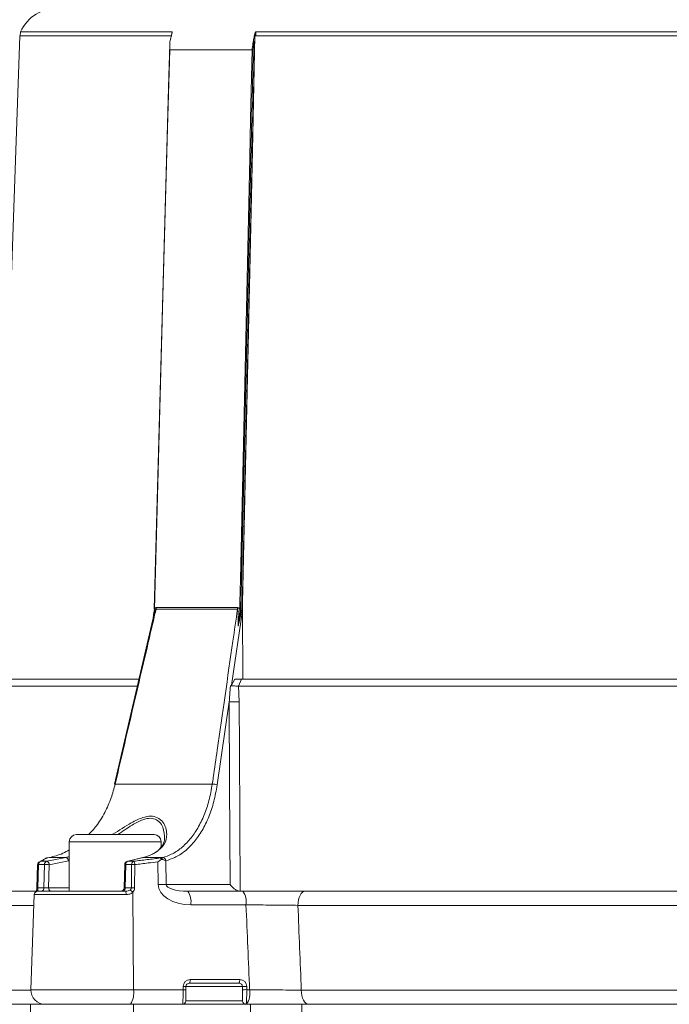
# Model space of a CAD drawing. Header units: millimetres. Extents: x 39 to 402, y 32 to 290.
# Tile 12 of 27: x 76 to 106, y 219 to 266. Entities that reach past the tile are written whole.
import ezdxf

# ---------------------------------------------------------------- set-up
doc = ezdxf.new("R2010")
doc.units = ezdxf.units.MM
doc.layers.add('10', color=7, linetype='Continuous')
doc.styles.add('SLDTEXTSTYLE0', font='TXT', dxfattribs={"width": 0.7})
doc.dimstyles.new('SLDDIMSTYLE0', dxfattribs={"dimtxt": 8, "dimasz": 4.08, "dimexe": 0, "dimexo": 0.0625, "dimgap": 2, "dimtad": 2, "dimlfac": 3, "dimrnd": 1e-09, "dimzin": 12, "dimdsep": 46, "dimtxsty": 'SLDTEXTSTYLE0', "dimsah": 1, "dimcen": 0.09, "dimadec": 0, "dimazin": 3, "dimtfac": 1, "dimtofl": 0, "dimtmove": 0, "dimatfit": 3, "dimfxl": 1, "dimfrac": 2, "dimtolj": 1, "dimtzin": 12, "dimarcsym": 0})

# ---------------------------------------------------------------- blocks, each defined once
blk = doc.blocks.new('_D')
at = {"layer": '10', "transparency": 16777216}
for p, q in [((63.738, 210.895), (63.738, 281.866)), ((186.972, 193.639), (186.972, 281.866)), ((186.972, 279.866), (63.738, 279.866))]:
    blk.add_line(p, q, dxfattribs=at)
for points in [[(63.738, 279.866), (67.818, 279.358), (67.818, 280.374)], [(186.972, 279.866), (182.892, 280.374), (182.892, 279.358)]]:
    blk.add_solid(points, dxfattribs=at)
at = {"layer": '10', "transparency": 16777216, "insert": (108.457, 290.178), "char_height": 8, "attachment_point": 1, "style": 'SLDTEXTSTYLE0'}
blk.add_mtext('370', dxfattribs=at)
blk = doc.blocks.new('_D_1')
at = {"layer": '10', "transparency": 16777216}
for p, q in [((104.405, 271.629), (51.738, 271.629)), ((53.738, 271.629), (53.738, 181.062)), ((90.801, 181.062), (51.738, 181.062))]:
    blk.add_line(p, q, dxfattribs=at)
for points in [[(53.738, 271.629), (53.23, 267.549), (54.246, 267.549)], [(53.738, 181.062), (54.246, 185.142), (53.23, 185.142)]]:
    blk.add_solid(points, dxfattribs=at)
at = {"layer": '10', "transparency": 16777216, "insert": (43.426, 222.629), "char_height": 8, "attachment_point": 1, "rotation": 90, "style": 'SLDTEXTSTYLE0'}
blk.add_mtext('272', dxfattribs=at)

msp = doc.modelspace()

# ---------------------------------------------------------------- linework, layer by layer
at = {"color": 7, "linetype": 'Continuous', "lineweight": 18}
for p, q in [((75.8655, 265.1597), (75.8586, 264.9622)), ((83.0197, 265.1597), (75.8655, 265.1597)), ((86.9758, 265.1597), (86.9714, 264.9622)), ((126.5011, 265.1597), (86.9758, 265.1597)), ((75.8332, 264.9622), (74.7739, 234.6288)), ((83.0156, 264.9622), (75.8332, 264.9622)), ((83.0129, 265.0786), (82.9261, 264.731)), ((86.8564, 264.731), (86.2609, 237.9236)), ((86.3299, 237.9245), (86.9267, 265.0786)), ((126.5466, 264.9622), (86.9303, 264.9622)), ((82.134, 237.5259), (82.1907, 237.9236)), ((86.3365, 237.8688), (85.8281, 234.3481)), ((86.3359, 237.9196), (86.3365, 237.8688)), ((86.3523, 234.6288), (86.3365, 237.8688)), ((82.1144, 237.4394), (80.2983, 229.6715)), ((82.0963, 237.3606), (82.117, 237.4436)), ((74.2842, 234.6288), (81.4552, 234.6288)), ((85.8281, 234.3481), (85.9798, 234.6288)), ((86.1576, 234.2957), (86.2888, 234.6288)), ((86.2888, 234.6288), (127.1881, 234.6288)), ((81.3758, 234.2957), (74.076, 234.2957)), ((86.1576, 234.2957), (86.1835, 233.5653)), ((127.3193, 234.2957), (86.1576, 234.2957)), ((85.7151, 233.5653), (85.1487, 229.6395)), ((84.9168, 229.6774), (80.3362, 229.6774)), ((78.5065, 227.2955), (80.3398, 227.2955)), ((80.3398, 227.2955), (82.1731, 227.2955)), ((78.1731, 226.9622), (78.1731, 224.6288)), ((82.5065, 226.727), (82.5065, 226.9622)), ((77.0487, 226.173), (76.7653, 226.0141)), ((77.2323, 226.2211), (77.0966, 226.1946)), ((77.2448, 226.2223), (77.1091, 226.1958)), ((77.2448, 226.2223), (77.2323, 226.2211)), ((78.0111, 226.2223), (77.2448, 226.2223)), ((81.6698, 226.2223), (81.6471, 226.2196)), ((82.576, 226.2223), (81.6698, 226.2223)), ((82.4673, 226.1958), (82.576, 226.2223)), ((76.6795, 225.8819), (76.6377, 224.7902)), ((76.7282, 225.8813), (76.6865, 224.7897)), ((76.9759, 224.7897), (77.0058, 225.8858)), ((77.2285, 225.88), (77.1989, 224.7955)), ((78.1349, 226.0576), (77.2285, 225.88)), ((80.7856, 225.8836), (80.7615, 224.7918)), ((80.8345, 225.8858), (80.8103, 224.7897)), ((81.0996, 224.7897), (81.1118, 225.8813)), ((81.2655, 225.8813), (81.2533, 224.7897)), ((82.3696, 224.9505), (82.3489, 226.0159)), ((82.7213, 226.064), (82.7221, 226.0635)), ((82.7221, 226.0635), (82.7437, 224.9505)), ((76.6865, 224.7897), (76.9759, 224.7897)), ((80.8103, 224.7897), (81.0996, 224.7897)), ((82.7437, 224.9505), (85.7605, 224.9505)), ((73.0718, 224.6288), (76.6247, 224.6288)), ((76.5204, 224.468), (76.3639, 219.9854)), ((76.687, 224.6288), (80.8305, 224.6288)), ((81.1628, 224.5804), (81.1974, 219.9854)), ((83.758, 224.6288), (86.3628, 224.6288)), ((89.3027, 224.6288), (124.1742, 224.6288)), ((86.5065, 223.9854), (83.9017, 223.9854)), ((124.5195, 223.9622), (88.9574, 223.9622)), ((83.5424, 219.9854), (83.5424, 220.1346)), ((83.6731, 220.1288), (83.6731, 219.9796)), ((86.3398, 220.1288), (83.6731, 220.1288)), ((86.1731, 220.2955), (83.8398, 220.2955)), ((83.8757, 220.468), (86.2091, 220.468)), ((86.3398, 219.9796), (86.3398, 220.1288)), ((86.5424, 220.1346), (86.5424, 219.9854)), ((81.1974, 219.9854), (83.5424, 219.9854)), ((83.6731, 219.9796), (83.6731, 219.4622)), ((86.3398, 219.4622), (86.3398, 219.9796)), ((86.5424, 219.9854), (86.6803, 219.9854)), ((89.1159, 219.9622), (124.361, 219.9622)), ((76.3398, 219.2955), (72.4051, 219.2955)), ((76.3398, 219.2955), (76.3398, 215.4622)), ((81.2026, 219.2955), (76.3398, 219.2955)), ((81.2026, 215.4622), (81.2026, 219.2955)), ((86.7126, 219.2955), (81.2026, 219.2955)), ((83.6731, 219.4622), (86.3398, 219.4622)), ((86.7126, 216.7955), (86.7126, 219.2955)), ((89.1401, 219.2955), (86.7126, 219.2955)), ((124.3368, 219.2955), (89.1401, 219.2955)), ((89.1401, 216.7955), (89.1401, 219.2955))]:
    msp.add_line(p, q, dxfattribs=at)
at = {"color": 8, "linetype": 'Continuous', "lineweight": 18}
for p, q in [((83.018, 265.0973), (83.0197, 265.1597)), ((80.3398, 226.9622), (78.1731, 226.9622)), ((82.5065, 226.9622), (80.3398, 226.9622)), ((77.1091, 226.1958), (77.0966, 226.1946)), ((78.0111, 226.2223), (78.1731, 226.2615)), ((80.9358, 226.0447), (80.9131, 226.0419)), ((77.1989, 224.7955), (78.1731, 224.7955)), ((80.8529, 224.468), (76.5204, 224.468)), ((76.5028, 223.9622), (72.4051, 223.9622)), ((72.4051, 219.9622), (76.3635, 219.9622)), ((76.3639, 219.9854), (81.1974, 219.9854))]:
    msp.add_line(p, q, dxfattribs=at)
at = {"color": 7, "linetype": 'Continuous', "lineweight": 18, "flags": 128}
for points in [[(86.3359, 237.9196), (86.3427, 238.2257), (86.4364, 242.4898), (86.8113, 259.5461), (86.9303, 264.9622)], [(82.9083, 264.5347), (82.8682, 263.0727), (82.1783, 237.9245)], [(82.9096, 264.2987), (82.809, 260.6324), (82.5751, 252.1043), (82.3806, 245.0145), (82.1861, 237.9247)], [(86.2137, 237.9247), (86.2151, 237.9914), (86.2211, 238.2579), (86.2447, 239.3239), (86.3395, 243.5879), (86.5289, 252.1159), (86.6864, 259.2057), (86.7273, 261.0495), (86.7995, 264.2987)], [(85.7605, 224.9505), (85.7356, 229.6405), (85.7151, 233.5653)], [(86.1835, 233.5653), (86.1946, 231.2995), (86.2282, 224.6288)], [(80.3362, 229.6774), (80.3181, 229.6777), (80.3055, 229.6763), (80.2988, 229.6733), (80.2979, 229.6715)], [(77.1046, 226.0447), (77.3607, 226.0949), (78.0111, 226.2223)], [(81.6471, 226.2195), (81.1404, 226.0969), (80.9131, 226.0419)], [(81.6698, 226.2223), (81.4624, 226.1721), (80.9358, 226.0447)], [(82.245, 226.4565), (82.2208, 226.4532), (82.1989, 226.4441)], [(76.6377, 224.7902), (76.6384, 224.79), (76.6416, 224.7897)], [(77.1989, 224.7955), (77.2009, 224.763), (77.2069, 224.7317), (77.2165, 224.7029), (77.2296, 224.6776), (77.2455, 224.6569), (77.2636, 224.6415), (77.2833, 224.632), (77.3038, 224.6288)], [(89.3027, 224.6288), (89.2353, 224.616), (89.1705, 224.5781), (89.1108, 224.5165), (89.0585, 224.4336), (89.0156, 224.3325), (88.9837, 224.2173), (88.964, 224.0922), (88.9574, 223.9622)], [(89.1159, 219.9622), (89.1225, 219.8321), (89.1419, 219.707), (89.1736, 219.5918), (89.2161, 219.4908), (89.268, 219.4079), (89.3271, 219.3462), (89.3913, 219.3083), (89.4581, 219.2955)]]:
    msp.add_lwpolyline(points, dxfattribs=at)
at = {"color": 7, "linetype": 'Continuous', "lineweight": 18}
for centre, radius, start, end in [((77.6691, 264.2955), 2, 90, 154.39924), ((82.1835, 237.8853), 0.0395, 86.2936, 97.5734), ((81.8447, 238.012), 0.4292, 348.29728, 358.48483), ((85.6077, 238.0119), 0.5059, 350.10909, 358.73326), ((86.2127, 236.9369), 0.9878, 87.20374, 89.94666), ((85.9493, 239.0939), 5.5336, 267.57446, 272.42554), ((84.9357, 229.0648), 0.6129, 69.66166, 91.76614), ((78.5065, 226.9622), 0.3333, 90, 180), ((82.1731, 226.9622), 0.3333, 0, 90), ((77.1285, 226.0311), 0.1667, 101.04584, 118.65397), ((77.9672, 226.0605), 0.1677, 359.00564, 74.83574), ((82.3701, 226.1018), 0.1352, 6.25749, 44.07535), ((82.4592, 226.0562), 0.1399, 30.22557, 86.68675), ((82.5544, 226.0567), 0.167, 2.49633, 82.57642), ((76.846, 225.8755), 0.1667, 119.02068, 177.8108), ((76.8831, 225.8953), 0.1555, 111.17253, 185.15961), ((76.8412, 225.8841), 0.1569, 95.23538, 120.65413), ((77.1609, 225.8996), 0.1557, 111.16698, 185.08024), ((76.9505, 219.5037), 6.3823, 87.50377, 89.5035), ((77.0608, 225.8829), 0.1677, 359.00318, 74.84622), ((80.9523, 225.88), 0.1667, 103.60189, 178.73412), ((80.9925, 225.8968), 0.1584, 110.9832, 184.00025), ((81.27, 225.8922), 0.1586, 110.9624, 183.92399), ((81.1887, 222.3161), 3.566, 88.7651, 91.2349), ((80.9956, 225.8807), 0.27, 0.13645, 36.2397), ((76.83, 224.7729), 0.1468, 281.02808, 6.54647), ((80.5949, 224.7955), 0.1667, 270, 359.13353), ((80.6644, 224.7729), 0.1468, 281.02808, 6.54647), ((81.1765, 221.2245), 3.566, 88.7651, 91.2349), ((82.5567, 212.4473), 12.5046, 89.14296, 90.85704), ((76.687, 224.4622), 0.1667, 90, 178), ((80.5401, 224.5065), 0.3151, 352.98485, 22.85384), ((80.6965, 224.153), 0.6325, 42.51107, 57.26226), ((83.0557, 224.1342), 0.859, 350.02587, 35.15538), ((85.6605, 224.1342), 0.859, 350.02587, 35.15538), ((83.8757, 220.1346), 0.3333, 90, 180), ((83.5705, 219.2943), 0.8408, 82.98895, 91.91627), ((83.8398, 220.1288), 0.1667, 90, 180), ((83.647, 220.4256), 0.2326, 325.98375, 10.48437), ((85.9803, 220.4256), 0.2326, 325.98375, 10.48437), ((86.1731, 220.1288), 0.1667, 0, 90), ((86.2091, 220.1346), 0.3333, 0, 90), ((86.4843, 218.6262), 1.5096, 87.79546, 95.49363), ((77.0301, 219.9622), 0.6667, 178, 270), ((80.2823, 219.8161), 0.9306, 325.98375, 10.48437), ((83.5705, 219.1451), 0.8408, 82.98895, 91.91627), ((86.4843, 218.4769), 1.5096, 87.79546, 95.49363), ((85.7653, 219.8161), 0.9306, 325.98375, 10.48437), ((83.5065, 219.4622), 0.1667, 270, 0), ((86.5065, 219.4622), 0.1667, 180, 270)]:
    msp.add_arc(centre, radius, start, end, dxfattribs=at)
at = {"color": 8, "linetype": 'Continuous', "lineweight": 18}
for centre, radius, start, end in [((77.1238, 226.0396), 0.1569, 95.38162, 119.65748), ((76.6987, 225.4228), 0.4595, 86.31205, 92.39563), ((80.8189, 225.6824), 0.204, 85.61913, 99.3853), ((76.657, 224.3311), 0.4595, 86.31205, 92.39563), ((76.7148, 224.5839), 0.1045, 104.53287, 161.57753)]:
    msp.add_arc(centre, radius, start, end, dxfattribs=at)
at = {"color": 7, "linetype": 'Continuous', "lineweight": 18}
for centre, major_axis, ratio, start_param, end_param in [((76.5568, 224.8013), (0.0104, 0.3333), 0.255633, 3.9960441, 4.6854943), ((76.7194, 224.7955), (0.0101, 0.1667), 0.1946769, 1.6175583, 2.3070085), ((77.094, 224.7955), (0.1669, 0.0046), 0.0220182, 3.9254232, 5.3915638), ((80.8312, 224.7955), (0.2684, -0.0098), 0.6199424, 5.617957, 6.3074072), ((80.8671, 224.8013), (0.3852, -0.0327), 0.8611536, 5.6570743, 6.3465245), ((83.937, 224.9854), (1.5673, 0.0379), 0.6375906, 3.1385729, 4.6744626), ((83.7933, 224.9622), (1.0496, 0.0125), 0.3173733, 3.1391233, 4.6750131), ((106.0199, 1004.3475), (-8.1338, 1078.6322), 0.0340969, 2.3793602, 2.3847471), ((106.7384, 1004.4638), (-7.4126, 1078.6322), 0.0310797, 2.3795912, 2.3849792), ((83.5065, 219.9622), (0, 0.6667), 0.0539228, 3.1415927, 4.7472956), ((86.5065, 219.9622), (0, 0.6667), 0.0539228, 3.1415927, 4.7472956)]:
    msp.add_ellipse(centre, major_axis=major_axis, ratio=ratio, start_param=start_param, end_param=end_param, dxfattribs=at)
at = {"color": 8, "linetype": 'Continuous', "lineweight": 18}
msp.add_ellipse((80.9283, 224.7955), major_axis=(0.1668, 0.0037), ratio=0.027218, start_param=3.1402478, end_param=3.9255497, dxfattribs=at)
at = {"color": 7, "linetype": 'Continuous', "lineweight": 18}
for points, knots in [([(83.0197, 265.1597), (83.0207, 265.1595), (83.0229, 265.1591), (83.0255, 265.1556), (83.0275, 265.147), (83.026, 265.1243), (83.0197, 265.0998), (83.0138, 265.0816), (83.0129, 265.0786)], [0, 0, 0, 0, 0.0487189, 0.10917739, 0.20822453, 0.41329997, 0.90222947, 1, 1, 1, 1]), ([(86.9267, 265.0786), (86.9322, 265.0959), (86.9389, 265.1175), (86.9535, 265.1419), (86.961, 265.1514), (86.9681, 265.1573), (86.9726, 265.1595), (86.975, 265.1596), (86.9758, 265.1597)], [0, 0, 0, 0, 0.5553163, 0.6899492, 0.8442238, 0.9077645, 0.9719645, 1, 1, 1, 1]), ([(82.9115, 264.366), (82.9114, 264.3677), (82.906, 264.4679), (82.9048, 264.5903), (82.9228, 264.7093), (82.9261, 264.731)], [0, 0, 0, 0, 0.0139613, 0.8196619, 1, 1, 1, 1]), ([(86.8564, 264.731), (86.8532, 264.7093), (86.8353, 264.5903), (86.8133, 264.4679), (86.8012, 264.3677), (86.801, 264.366)], [0, 0, 0, 0, 0.1803381, 0.9860387, 1, 1, 1, 1]), ([(86.8564, 264.731), (86.8686, 264.8072), (86.8876, 264.9255), (86.9164, 265.0384), (86.9267, 265.0786)], [0, 0, 0, 0, 0.6442845, 1, 1, 1, 1]), ([(82.9047, 264.2955), (82.9066, 264.3173), (82.9087, 264.3408), (82.9113, 264.3643), (82.9115, 264.366)], [0, 0, 0, 0, 0.9274068, 1, 1, 1, 1]), ([(82.9096, 264.2987), (82.9086, 264.2986), (82.9066, 264.2982), (82.9053, 264.2964), (82.9047, 264.2955)], [0, 0, 0, 0, 0.507755, 1, 1, 1, 1]), ([(86.7995, 264.2987), (86.4429, 264.2987), (85.7212, 264.2987), (84.3952, 264.2987), (83.4933, 264.2987), (82.9096, 264.2987)], [0, 0, 0, 0, 0.2562383, 0.5186254, 1, 1, 1, 1]), ([(86.8072, 264.2955), (86.8059, 264.2964), (86.8034, 264.2982), (86.8008, 264.2986), (86.7995, 264.2987)], [0, 0, 0, 0, 0.513807, 1, 1, 1, 1]), ([(86.801, 264.366), (86.8011, 264.3643), (86.8029, 264.3408), (86.8051, 264.3173), (86.8072, 264.2955)], [0, 0, 0, 0, 0.07259323, 1, 1, 1, 1]), ([(82.265, 237.925), (82.2428, 237.8302), (82.1203, 237.307), (81.5968, 235.0695), (80.9761, 232.415), (80.4558, 230.1891), (80.3362, 229.6774)], [0, 0, 0, 0, 0.03446216, 0.19034972, 0.81389998, 1, 1, 1, 1]), ([(82.1861, 237.9247), (82.1545, 237.7047), (82.1182, 237.4512), (82.059, 237.1877), (82.0475, 237.1391), (82.0437, 237.1228)], [0, 0, 0, 0, 0.8145067, 0.9381121, 1, 1, 1, 1]), ([(82.1861, 237.9247), (82.1927, 237.9353), (82.2091, 237.9613), (82.2367, 237.99), (82.2612, 238.0003), (82.272, 238.0006), (82.2737, 238.0007)], [0, 0, 0, 0, 0.2748006, 0.6797401, 0.9487343, 1, 1, 1, 1]), ([(86.106, 237.925), (85.7418, 237.925), (85.0134, 237.925), (83.7078, 237.925), (82.8269, 237.925), (82.265, 237.925)], [0, 0, 0, 0, 0.2658953, 0.5317906, 1, 1, 1, 1]), ([(82.2737, 238.0007), (82.8354, 238.0007), (83.7161, 238.0007), (85.0212, 238.0007), (85.7494, 238.0007), (86.1134, 238.0007)], [0, 0, 0, 0, 0.4682094, 0.7341047, 1, 1, 1, 1]), ([(84.9168, 229.6774), (84.9322, 229.7846), (85.0094, 230.3203), (85.3337, 232.5703), (85.7146, 235.2124), (86.034, 237.4258), (86.106, 237.925)], [0, 0, 0, 0, 0.0389719, 0.1948595, 0.8184097, 1, 1, 1, 1]), ([(86.1321, 237.1228), (86.1357, 237.2171), (86.1441, 237.4392), (86.1474, 237.6939), (86.1322, 237.8613), (86.122, 237.9062), (86.1141, 237.9199), (86.1101, 237.924), (86.1072, 237.9247), (86.106, 237.925)], [0, 0, 0, 0, 0.344172, 0.8104841, 0.9275917, 0.9751455, 0.9856332, 0.9943961, 1, 1, 1, 1]), ([(86.1134, 238.0007), (86.125, 237.999), (86.1379, 237.9972), (86.1645, 237.9828), (86.1882, 237.9613), (86.2063, 237.9353), (86.2137, 237.9247)], [0, 0, 0, 0, 0.28815287, 0.31999142, 0.72509087, 1, 1, 1, 1]), ([(86.1321, 237.1228), (86.159, 237.3051), (86.1958, 237.5547), (86.214, 237.8249), (86.2137, 237.9096), (86.2137, 237.9247)], [0, 0, 0, 0, 0.6894528, 0.9442547, 1, 1, 1, 1]), ([(86.1982, 237.3798), (86.209, 237.4301), (86.2426, 237.5856), (86.281, 237.7561), (86.3165, 237.8828), (86.3249, 237.91), (86.3291, 237.922), (86.3299, 237.9245)], [0, 0, 0, 0, 0.2732922, 0.8442961, 0.9295056, 0.9852738, 1, 1, 1, 1]), ([(86.2609, 237.9236), (86.255, 237.8376), (86.2422, 237.654), (86.2135, 237.475), (86.1982, 237.3798)], [0, 0, 0, 0, 0.468505, 1, 1, 1, 1]), ([(86.3359, 237.9196), (86.3356, 237.9214), (86.335, 237.9239), (86.334, 237.9265), (86.3333, 237.9275), (86.3328, 237.9279), (86.3324, 237.928), (86.3319, 237.9279), (86.3313, 237.9274), (86.3306, 237.9262), (86.3302, 237.9251), (86.3299, 237.9245)], [0, 0, 0, 0, 0.3588764, 0.5119559, 0.5651423, 0.6187983, 0.6564918, 0.6941787, 0.7492541, 0.8543788, 1, 1, 1, 1]), ([(86.1982, 237.3798), (86.1936, 237.3588), (86.1752, 237.2751), (86.1525, 237.1896), (86.1329, 237.1255), (86.1321, 237.1228)], [0, 0, 0, 0, 0.2430083, 0.96824359, 1, 1, 1, 1]), ([(85.9798, 234.6288), (86.036, 234.6288), (86.1484, 234.6288), (86.242, 234.6288), (86.2888, 234.6288)], [0, 0, 0, 0, 0.5000688, 1, 1, 1, 1]), ([(85.7151, 233.5653), (85.7249, 233.6744), (85.7475, 233.9244), (85.7656, 234.1741), (85.7758, 234.3148)], [0, 0, 0, 0, 0.4364039, 1, 1, 1, 1]), ([(85.7758, 234.3148), (85.7811, 234.3154), (85.7924, 234.3165), (85.811, 234.3274), (85.8213, 234.3399), (85.8281, 234.3481)], [0, 0, 0, 0, 0.2333864, 0.4996405, 1, 1, 1, 1]), ([(86.1576, 234.2957), (86.1293, 234.2981), (86.0728, 234.3029), (85.9716, 234.3089), (85.8682, 234.3134), (85.8066, 234.3143), (85.7758, 234.3148)], [0, 0, 0, 0, 0.25102, 0.5014312, 0.7510367, 1, 1, 1, 1]), ([(80.3362, 229.6774), (80.2783, 229.4622), (80.1527, 228.9953), (79.851, 228.3264), (79.4935, 227.7341), (79.209, 227.4261), (79.0883, 227.2955)], [0, 0, 0, 0, 0.2349309, 0.5095401, 0.7920998, 1, 1, 1, 1]), ([(82.576, 226.2223), (82.7133, 226.2652), (83.0146, 226.3592), (83.4516, 226.6473), (83.8739, 227.0626), (84.2419, 227.5921), (84.5432, 228.2101), (84.7803, 228.9074), (84.8706, 229.417), (84.9168, 229.6774)], [0, 0, 0, 0, 0.1224166, 0.268636, 0.4148559, 0.5611385, 0.7074215, 0.8504876, 1, 1, 1, 1]), ([(85.1487, 229.6395), (85.1017, 229.3758), (85.0076, 228.8485), (84.7627, 228.1254), (84.4475, 227.4812), (84.066, 226.9331), (83.6283, 226.5032), (83.1758, 226.2052), (82.864, 226.1079), (82.7221, 226.0635)], [0, 0, 0, 0, 0.1463108, 0.2926215, 0.4389352, 0.5852484, 0.7315017, 0.8777545, 1, 1, 1, 1]), ([(82.662, 227.2271), (82.6653, 227.1895), (82.6774, 227.0506), (82.6031, 226.8362), (82.4355, 226.6176), (82.2997, 226.4892), (82.1994, 226.4445), (82.1989, 226.4443)], [0, 0, 0, 0, 0.1264616, 0.4667046, 0.7457422, 0.9985387, 1, 1, 1, 1]), ([(77.1091, 226.1958), (77.0622, 226.1701), (76.9681, 226.1185), (76.8741, 226.0664), (76.8269, 226.0403)], [0, 0, 0, 0, 0.4988801, 1, 1, 1, 1]), ([(78.1731, 226.5815), (78.0726, 226.5223), (77.7762, 226.3477), (77.4563, 226.2722), (77.2448, 226.2223)], [0, 0, 0, 0, 0.33905841, 1, 1, 1, 1]), ([(81.2133, 226.0403), (81.4227, 226.0664), (81.8407, 226.1185), (82.2587, 226.1701), (82.4673, 226.1958)], [0, 0, 0, 0, 0.5011199, 1, 1, 1, 1]), ([(82.245, 226.4565), (82.1789, 226.4202), (81.9914, 226.3173), (81.7962, 226.2596), (81.6698, 226.2223)], [0, 0, 0, 0, 0.35250944, 1, 1, 1, 1]), ([(82.5045, 226.1165), (82.515, 226.1216), (82.536, 226.1319), (82.5625, 226.1317), (82.5765, 226.1276), (82.5801, 226.1266)], [0, 0, 0, 0, 0.4271293, 0.8536556, 1, 1, 1, 1]), ([(82.5801, 226.1266), (82.6301, 226.1066), (82.6807, 226.0865), (82.7209, 226.0642), (82.7213, 226.064)], [0, 0, 0, 0, 0.9914096, 1, 1, 1, 1]), ([(77.0058, 225.8858), (76.9672, 225.8852), (76.8747, 225.8838), (76.7822, 225.8822), (76.7282, 225.8813)], [0, 0, 0, 0, 0.4171646, 1, 1, 1, 1]), ([(76.8269, 226.0403), (76.8809, 226.0412), (76.9735, 226.0427), (77.066, 226.0441), (77.1046, 226.0447)], [0, 0, 0, 0, 0.5828352, 1, 1, 1, 1]), ([(81.1118, 225.8813), (81.0579, 225.8822), (80.9655, 225.8838), (80.873, 225.8852), (80.8345, 225.8858)], [0, 0, 0, 0, 0.5828354, 1, 1, 1, 1]), ([(80.9358, 226.0447), (80.9744, 226.0441), (81.0669, 226.0427), (81.1594, 226.0412), (81.2133, 226.0403)], [0, 0, 0, 0, 0.4171648, 1, 1, 1, 1]), ([(82.3489, 226.0159), (82.1972, 225.9971), (81.836, 225.9525), (81.4749, 225.9075), (81.2655, 225.8813)], [0, 0, 0, 0, 0.4201638, 1, 1, 1, 1]), ([(82.3489, 226.0159), (82.3497, 226.0164), (82.4031, 226.0509), (82.4542, 226.084), (82.5045, 226.1165)], [0, 0, 0, 0, 0.0153883, 1, 1, 1, 1]), ([(86.222, 224.6288), (86.1961, 224.6313), (86.1444, 224.6364), (86.0484, 224.6768), (85.9355, 224.7496), (85.8343, 224.8473), (85.7802, 224.9197), (85.7609, 224.95), (85.7605, 224.9505)], [0, 0, 0, 0, 0.14847839, 0.29619504, 0.50707643, 0.79449845, 0.99657617, 1, 1, 1, 1]), ([(76.6885, 224.6851), (76.689, 224.6815), (76.6915, 224.6624), (76.6999, 224.6352), (76.7126, 224.6312), (76.7201, 224.6288)], [0, 0, 0, 0, 0.086743, 0.4596279, 1, 1, 1, 1]), ([(80.8305, 224.6288), (80.8697, 224.6312), (80.9358, 224.6352), (81.0055, 224.6624), (81.0333, 224.6815), (81.0386, 224.6851)], [0, 0, 0, 0, 0.5403721, 0.913257, 1, 1, 1, 1]), ([(81.1628, 224.5804), (81.1548, 224.5733), (81.1147, 224.5371), (81.0137, 224.4822), (80.9114, 224.4731), (80.8529, 224.468)], [0, 0, 0, 0, 0.0957411, 0.4825157, 1, 1, 1, 1]), ([(86.3628, 224.6288), (86.5845, 224.6288), (87.1959, 224.6288), (88.2334, 224.6288), (88.9462, 224.6288), (89.3027, 224.6288)], [0, 0, 0, 0, 0.2214768, 0.6107408, 1, 1, 1, 1]), ([(88.9574, 223.9622), (88.6602, 223.9655), (88.066, 223.9721), (87.2011, 223.98), (86.6913, 223.984), (86.5065, 223.9854)], [0, 0, 0, 0, 0.3892911, 0.7785512, 1, 1, 1, 1]), ([(86.6803, 219.9854), (86.7252, 219.9851), (87.1363, 219.982), (87.7768, 219.9764), (88.5527, 219.9686), (88.9259, 219.9643), (89.1159, 219.9622)], [0, 0, 0, 0, 0.0544931, 0.4998738, 0.7454595, 1, 1, 1, 1])]:
    msp.add_open_spline(points, degree=3, knots=knots, dxfattribs=at)
at = {"color": 8, "linetype": 'Continuous', "lineweight": 18}
for points, knots in [([(82.265, 237.925), (82.2638, 237.9246), (82.2609, 237.9238), (82.254, 237.917), (82.2368, 237.8878), (82.1913, 237.758), (82.1505, 237.6019), (82.1213, 237.4698), (82.1146, 237.4394)], [0, 0, 0, 0, 0.0103073, 0.0251807, 0.0639267, 0.2160444, 0.8193024, 1, 1, 1, 1]), ([(80.1899, 227.2955), (80.2004, 227.3019), (80.5035, 227.4858), (80.9948, 227.8152), (81.6021, 228.1095), (82.0297, 228.19), (82.3627, 228.1084), (82.6756, 227.823), (82.81, 227.3501), (82.7038, 226.8211), (82.3979, 226.578), (82.245, 226.4565)], [0, 0, 0, 0, 0.0060002, 0.1727948, 0.2789238, 0.3581607, 0.4372196, 0.5305234, 0.7060574, 0.8530701, 1, 1, 1, 1]), ([(82.6631, 227.2285), (82.639, 227.4206), (82.6015, 227.7195), (82.3165, 228.0083), (82.0075, 228.0945), (81.6037, 228.0097), (81.0834, 227.7289), (80.6878, 227.4518), (80.4646, 227.2955)], [0, 0, 0, 0, 0.254369, 0.3955748, 0.513262, 0.6311691, 0.7918846, 1, 1, 1, 1])]:
    msp.add_open_spline(points, degree=3, knots=knots, dxfattribs=at)

# ---------------------------------------------------------------- dimensions: what is measured, and where the dimension line sits
at = {"layer": '10'}
dim = msp.add_linear_dim(base=(63.7384, 279.8657), p1=(186.9718, 193.6393), p2=(63.7384, 210.8955), dimstyle='SLDDIMSTYLE0', dxfattribs=at)
dim.commit()
dim.dimension.update_dxf_attribs({"geometry": '_D', "text_midpoint": (113.7178, 279.8657), "dimtype": 160})
dim = msp.add_linear_dim(base=(53.7384, 181.0622), p1=(104.4051, 271.6288), p2=(90.8006, 181.0622), angle=90, dimstyle='SLDDIMSTYLE0', dxfattribs=at)
dim.commit()
dim.dimension.update_dxf_attribs({"geometry": '_D_1', "text_midpoint": (53.7384, 227.8902), "dimtype": 160})

doc.saveas('drawing.dxf')
